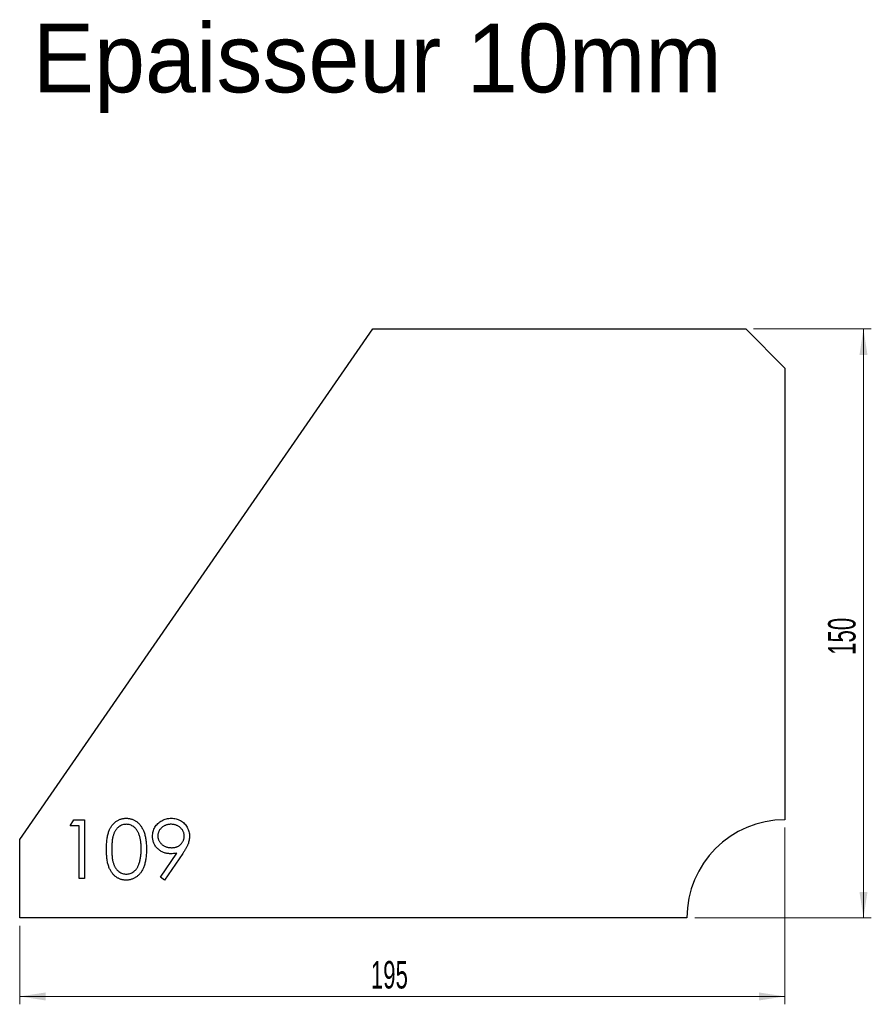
# Model space of a CAD drawing. Header units: millimetres. Extents: x 156 to 373, y 282 to 532.
import ezdxf

# ---------------------------------------------------------------- set-up
doc = ezdxf.new("R2010")
doc.units = ezdxf.units.MM
doc.header["$LTSCALE"] = 2
doc.styles.add('SLDTEXTSTYLE1', font='TXT', dxfattribs={"width": 0.605})
doc.dimstyles.new('SLDDIMSTYLE0', dxfattribs={"dimtxt": 7, "dimasz": 6.604, "dimexe": 0, "dimexo": 0.0625, "dimgap": 1.75, "dimtad": 1, "dimrnd": 1e-09, "dimzin": 12, "dimdsep": 46, "dimtxsty": 'SLDTEXTSTYLE1', "dimsah": 1, "dimcen": 0.09, "dimadec": 0, "dimazin": 3, "dimtfac": 1, "dimtofl": 0, "dimtmove": 0, "dimatfit": 3, "dimfxl": 1, "dimfrac": 2, "dimtolj": 1, "dimtzin": 12, "dimarcsym": 0})

# ---------------------------------------------------------------- blocks, each defined once
blk = doc.blocks.new('_D')
at = {"color": 7, "linetype": 'Continuous', "lineweight": 0, "transparency": 16777216}
for p, q in [((350.75, 326.66), (350.75, 281.66)), ((155.75, 301.66), (155.75, 281.66)), ((155.75, 283.66), (350.75, 283.66))]:
    blk.add_line(p, q, dxfattribs=at)
at = {"color": 7, "linetype": 'Continuous', "lineweight": 18, "transparency": 16777216}
for points in [[(155.75, 283.66), (162.36, 282.64), (162.36, 284.67)], [(350.75, 283.66), (344.15, 284.67), (344.15, 282.64)]]:
    blk.add_solid(points, dxfattribs=at)
at = {"color": 7, "linetype": 'Continuous', "lineweight": 18, "transparency": 16777216, "insert": (245.23, 292.68), "char_height": 7, "attachment_point": 1, "style": 'SLDTEXTSTYLE1'}
blk.add_mtext('195', dxfattribs=at)
blk = doc.blocks.new('_D_1')
at = {"color": 7, "linetype": 'Continuous', "lineweight": 0, "transparency": 16777216}
for p, q in [((342.75, 453.66), (372.75, 453.66)), ((370.75, 303.66), (370.75, 453.66)), ((327.75, 303.66), (372.75, 303.66))]:
    blk.add_line(p, q, dxfattribs=at)
at = {"color": 7, "linetype": 'Continuous', "lineweight": 18, "transparency": 16777216}
for points in [[(370.75, 453.66), (369.74, 447.05), (371.77, 447.05)], [(370.75, 303.66), (371.77, 310.26), (369.74, 310.26)]]:
    blk.add_solid(points, dxfattribs=at)
at = {"color": 7, "linetype": 'Continuous', "lineweight": 18, "transparency": 16777216, "insert": (361.73, 370.64), "char_height": 7, "attachment_point": 1, "rotation": 90, "style": 'SLDTEXTSTYLE1'}
blk.add_mtext('150', dxfattribs=at)

msp = doc.modelspace()

# ---------------------------------------------------------------- linework, layer by layer
at = {"color": 7, "linetype": 'Continuous', "lineweight": 25}
for p, q in [((155.752, 323.656), (245.752, 453.656)), ((245.752, 453.656), (340.752, 453.656)), ((340.752, 453.656), (350.752, 443.656)), ((350.752, 443.656), (350.752, 328.656)), ((155.752, 303.656), (155.752, 323.656)), ((325.752, 303.656), (155.752, 303.656))]:
    msp.add_line(p, q, dxfattribs=at)
at = {"color": 1, "linetype": 'Continuous', "lineweight": 25}
for p, q in [((168.637, 327.117), (169.517, 328.656)), ((169.517, 328.656), (172.291, 328.656)), ((172.291, 328.656), (172.291, 313.656)), ((170.944, 327.117), (168.637, 327.117)), ((170.944, 313.656), (170.944, 327.117)), ((191.599, 314.02), (195.77, 320.116)), ((197.294, 320.026), (192.675, 313.271)), ((172.291, 313.656), (170.944, 313.656)), ((192.675, 313.271), (191.599, 314.02))]:
    msp.add_line(p, q, dxfattribs=at)
at = {"color": 7, "linetype": 'Continuous', "lineweight": 25}
msp.add_arc((350.752, 303.656), 25, 90, 180, dxfattribs=at)
at = {"color": 1, "linetype": 'Continuous', "lineweight": 25}
for points, knots in [([(177.867, 321.15), (177.869, 321.39), (177.872, 321.857), (177.902, 322.538), (177.952, 323.176), (178.022, 323.773), (178.106, 324.327), (178.218, 324.838), (178.346, 325.308), (178.494, 325.738), (178.661, 326.135), (178.843, 326.506), (179.047, 326.849), (179.261, 327.171), (179.494, 327.466), (179.74, 327.739), (180.007, 327.983), (180.288, 328.205), (180.583, 328.4), (180.886, 328.572), (181.198, 328.718), (181.52, 328.833), (181.848, 328.929), (182.185, 328.994), (182.531, 329.035), (182.764, 329.039), (182.883, 329.041)], [0, 0, 0, 0, 0.0685946, 0.133246, 0.1943126, 0.2512792, 0.3045134, 0.3542349, 0.4004806, 0.4434108, 0.4840149, 0.5232523, 0.5610424, 0.5979002, 0.6335185, 0.6683144, 0.7024957, 0.7366854, 0.7702932, 0.8034373, 0.835913, 0.8684602, 0.9008465, 0.9334665, 0.9662576, 1, 1, 1, 1]), ([(182.883, 329.041), (183.002, 329.038), (183.239, 329.034), (183.59, 328.994), (183.932, 328.928), (184.266, 328.834), (184.592, 328.718), (184.909, 328.571), (185.218, 328.401), (185.515, 328.202), (185.803, 327.979), (186.075, 327.727), (186.331, 327.449), (186.574, 327.147), (186.797, 326.815), (187.009, 326.461), (187.2, 326.076), (187.383, 325.668), (187.541, 325.226), (187.683, 324.751), (187.799, 324.239), (187.895, 323.691), (187.969, 323.106), (188.023, 322.486), (188.052, 321.829), (188.057, 321.38), (188.06, 321.15)], [0, 0, 0, 0, 0.0337881, 0.0671939, 0.0998624, 0.1325666, 0.1651512, 0.1979132, 0.231319, 0.2650833, 0.2992553, 0.3343986, 0.3699428, 0.4062836, 0.4440638, 0.4829977, 0.5233544, 0.5655366, 0.6096129, 0.6563908, 0.7058855, 0.7583245, 0.8138318, 0.8727946, 0.9347222, 1, 1, 1, 1]), ([(189.598, 324.446), (189.606, 324.656), (189.62, 325.068), (189.738, 325.67), (189.931, 326.239), (190.2, 326.774), (190.539, 327.267), (190.947, 327.711), (191.42, 328.1), (191.949, 328.434), (192.521, 328.703), (193.119, 328.901), (193.74, 329.017), (194.161, 329.033), (194.373, 329.041)], [0, 0, 0, 0, 0.0852491, 0.1673266, 0.2481753, 0.3288291, 0.4099081, 0.4905845, 0.5729935, 0.6582649, 0.7442216, 0.8290604, 0.9139383, 1, 1, 1, 1]), ([(194.373, 329.041), (194.581, 329.033), (194.991, 329.017), (195.595, 328.904), (196.173, 328.712), (196.723, 328.448), (197.232, 328.117), (197.69, 327.722), (198.085, 327.263), (198.419, 326.752), (198.687, 326.203), (198.88, 325.629), (198.999, 325.036), (199.014, 324.634), (199.021, 324.431)], [0, 0, 0, 0, 0.0855321, 0.1690034, 0.2519432, 0.335682, 0.4194086, 0.5012649, 0.5837029, 0.6680004, 0.7519187, 0.8345977, 0.9165257, 1, 1, 1, 1]), ([(182.928, 327.502), (182.762, 327.493), (182.43, 327.476), (181.939, 327.353), (181.469, 327.139), (181.095, 326.903), (180.808, 326.679), (180.607, 326.484), (180.417, 326.272), (180.243, 326.038), (180.08, 325.788), (179.93, 325.518), (179.795, 325.227), (179.67, 324.916), (179.561, 324.575), (179.47, 324.199), (179.387, 323.785), (179.328, 323.332), (179.275, 322.842), (179.241, 322.314), (179.215, 321.748), (179.214, 321.357), (179.214, 321.156)], [0, 0, 0, 0, 0.0603866, 0.1208832, 0.1827546, 0.247811, 0.2812991, 0.3150876, 0.3497024, 0.3848566, 0.4209662, 0.4585112, 0.4971747, 0.537602, 0.580503, 0.6274675, 0.6783882, 0.7339832, 0.7937467, 0.8577137, 0.9266979, 1, 1, 1, 1]), ([(186.714, 321.156), (186.711, 321.336), (186.707, 321.689), (186.689, 322.205), (186.644, 322.696), (186.593, 323.163), (186.518, 323.603), (186.438, 324.021), (186.33, 324.411), (186.215, 324.778), (186.083, 325.12), (185.937, 325.438), (185.782, 325.733), (185.613, 326.004), (185.433, 326.253), (185.237, 326.474), (185.033, 326.675), (184.746, 326.904), (184.372, 327.138), (183.905, 327.353), (183.42, 327.476), (183.091, 327.493), (182.928, 327.502)], [0, 0, 0, 0, 0.0656812, 0.1284865, 0.1881751, 0.2451061, 0.2994484, 0.3508229, 0.3999417, 0.4466717, 0.4912545, 0.5333763, 0.5738528, 0.6125263, 0.6495971, 0.685532, 0.7201058, 0.7538377, 0.8189254, 0.8804935, 0.9403113, 1, 1, 1, 1]), ([(194.304, 327.502), (194.19, 327.499), (193.965, 327.492), (193.635, 327.454), (193.318, 327.384), (193.014, 327.288), (192.721, 327.164), (192.441, 327.014), (192.175, 326.835), (191.925, 326.632), (191.694, 326.413), (191.496, 326.174), (191.326, 325.927), (191.185, 325.668), (191.078, 325.398), (190.998, 325.116), (190.953, 324.822), (190.947, 324.623), (190.944, 324.521)], [0, 0, 0, 0, 0.0687118, 0.1348121, 0.1995376, 0.2633349, 0.3267475, 0.3903285, 0.4541258, 0.5192033, 0.5835101, 0.6454972, 0.7052898, 0.7634876, 0.8218564, 0.8800043, 0.9391077, 1, 1, 1, 1]), ([(197.675, 324.521), (197.672, 324.623), (197.667, 324.822), (197.621, 325.116), (197.541, 325.398), (197.434, 325.668), (197.293, 325.926), (197.124, 326.175), (196.923, 326.412), (196.691, 326.632), (196.442, 326.835), (196.176, 327.014), (195.896, 327.164), (195.603, 327.288), (195.297, 327.384), (194.979, 327.454), (194.645, 327.492), (194.419, 327.499), (194.304, 327.502)], [0, 0, 0, 0, 0.0607601, 0.1197352, 0.1777569, 0.235999, 0.2940704, 0.3537332, 0.4159726, 0.4801398, 0.5450761, 0.6087349, 0.6721779, 0.7354528, 0.7991116, 0.8642837, 0.9308371, 1, 1, 1, 1]), ([(194.193, 320.002), (194.035, 320.006), (193.726, 320.014), (193.272, 320.077), (192.835, 320.173), (192.417, 320.318), (192.017, 320.497), (191.635, 320.719), (191.271, 320.981), (190.931, 321.28), (190.621, 321.608), (190.345, 321.956), (190.115, 322.327), (189.925, 322.714), (189.78, 323.122), (189.675, 323.546), (189.61, 323.99), (189.602, 324.293), (189.598, 324.446)], [0, 0, 0, 0, 0.0662949, 0.1301311, 0.1928622, 0.25436, 0.3159098, 0.3773381, 0.4402053, 0.5041751, 0.5680336, 0.6302277, 0.6908615, 0.7514218, 0.8114657, 0.8727505, 0.9353907, 1, 1, 1, 1]), ([(190.944, 324.521), (190.947, 324.42), (190.952, 324.22), (191.002, 323.926), (191.084, 323.645), (191.195, 323.373), (191.341, 323.113), (191.519, 322.866), (191.729, 322.63), (191.967, 322.408), (192.227, 322.204), (192.504, 322.026), (192.795, 321.876), (193.099, 321.755), (193.416, 321.658), (193.746, 321.589), (194.091, 321.551), (194.324, 321.544), (194.442, 321.541)], [0, 0, 0, 0, 0.05953959, 0.11742296, 0.17444044, 0.23173389, 0.28972198, 0.3492004, 0.41051553, 0.47508028, 0.54009448, 0.6044441, 0.66869667, 0.7321102, 0.79673935, 0.86290573, 0.93046164, 1, 1, 1, 1]), ([(194.442, 321.541), (194.561, 321.544), (194.794, 321.55), (195.134, 321.589), (195.455, 321.657), (195.758, 321.755), (196.045, 321.874), (196.313, 322.025), (196.562, 322.205), (196.792, 322.407), (196.997, 322.632), (197.179, 322.867), (197.334, 323.114), (197.457, 323.376), (197.557, 323.645), (197.627, 323.927), (197.665, 324.221), (197.672, 324.42), (197.675, 324.521)], [0, 0, 0, 0, 0.072713, 0.1415475, 0.2083625, 0.2724616, 0.33539, 0.3977113, 0.4593834, 0.5220982, 0.5843148, 0.6443919, 0.703345, 0.7615089, 0.8200305, 0.878517, 0.9382645, 1, 1, 1, 1]), ([(199.021, 324.431), (199.016, 324.274), (199.006, 323.954), (198.934, 323.469), (198.813, 322.974), (198.674, 322.555), (198.541, 322.21), (198.415, 321.936), (198.276, 321.649), (198.113, 321.35), (197.939, 321.036), (197.741, 320.71), (197.526, 320.371), (197.372, 320.143), (197.294, 320.026)], [0, 0, 0, 0, 0.09832, 0.1994175, 0.3056026, 0.4161624, 0.4745824, 0.5370065, 0.6038574, 0.6740896, 0.749417, 0.8282535, 0.9120542, 1, 1, 1, 1]), ([(182.883, 313.271), (182.764, 313.273), (182.531, 313.277), (182.185, 313.318), (181.85, 313.384), (181.523, 313.475), (181.203, 313.588), (180.894, 313.734), (180.592, 313.903), (180.3, 314.095), (180.021, 314.315), (179.755, 314.558), (179.508, 314.831), (179.278, 315.128), (179.06, 315.448), (178.859, 315.795), (178.673, 316.167), (178.503, 316.567), (178.352, 317.001), (178.219, 317.473), (178.114, 317.988), (178.024, 318.541), (177.952, 319.135), (177.902, 319.771), (177.872, 320.448), (177.869, 320.912), (177.867, 321.15)], [0, 0, 0, 0, 0.0337871, 0.0666217, 0.0992849, 0.1313612, 0.1635852, 0.1961039, 0.2289023, 0.2621581, 0.2959912, 0.3302178, 0.3650598, 0.4009507, 0.4376204, 0.4757075, 0.5153807, 0.5564135, 0.5997648, 0.6464242, 0.6964314, 0.7497815, 0.8065733, 0.8674355, 0.9318868, 1, 1, 1, 1]), ([(179.214, 321.156), (179.214, 320.956), (179.215, 320.567), (179.241, 320.002), (179.276, 319.475), (179.322, 318.985), (179.39, 318.534), (179.466, 318.12), (179.558, 317.743), (179.667, 317.402), (179.792, 317.091), (179.928, 316.801), (180.074, 316.529), (180.237, 316.279), (180.415, 316.047), (180.603, 315.832), (180.809, 315.64), (181.094, 315.41), (181.471, 315.172), (181.945, 314.965), (182.432, 314.835), (182.763, 314.818), (182.928, 314.81)], [0, 0, 0, 0, 0.0729511, 0.1415837, 0.2059265, 0.2653014, 0.3205972, 0.3718165, 0.4187898, 0.4616987, 0.5021336, 0.5408043, 0.5781805, 0.6142969, 0.6496782, 0.6842995, 0.718359, 0.7520809, 0.8176524, 0.8797221, 0.9399656, 1, 1, 1, 1]), ([(188.06, 321.15), (188.057, 320.921), (188.052, 320.474), (188.023, 319.82), (187.968, 319.203), (187.898, 318.621), (187.802, 318.076), (187.684, 317.567), (187.552, 317.092), (187.39, 316.654), (187.213, 316.247), (187.02, 315.867), (186.813, 315.51), (186.588, 315.18), (186.347, 314.874), (186.087, 314.598), (185.814, 314.344), (185.525, 314.119), (185.224, 313.921), (184.915, 313.745), (184.595, 313.602), (184.269, 313.48), (183.934, 313.386), (183.591, 313.322), (183.239, 313.277), (183.002, 313.273), (182.883, 313.271)], [0, 0, 0, 0, 0.06506329, 0.12677317, 0.18551576, 0.24076468, 0.2929798, 0.34225037, 0.38891929, 0.43277566, 0.47462843, 0.51477469, 0.55360589, 0.59142641, 0.62802812, 0.66380363, 0.69898434, 0.73359149, 0.76762847, 0.80120835, 0.83426384, 0.86698069, 0.89971974, 0.93270191, 0.96617588, 1, 1, 1, 1]), ([(186.146, 317.385), (186.191, 317.519), (186.283, 317.791), (186.401, 318.212), (186.494, 318.654), (186.578, 319.115), (186.635, 319.597), (186.681, 320.099), (186.709, 320.621), (186.712, 320.976), (186.714, 321.156)], [0, 0, 0, 0, 0.11058834, 0.22454175, 0.34250349, 0.4643241, 0.59075603, 0.72222748, 0.85884284, 1, 1, 1, 1]), ([(195.77, 320.116), (195.504, 320.084), (194.98, 320.02), (194.452, 320.008), (194.193, 320.002)], [0, 0, 0, 0, 0.5078576, 1, 1, 1, 1]), ([(182.928, 314.81), (183.094, 314.817), (183.426, 314.83), (183.91, 314.962), (184.381, 315.161), (184.75, 315.397), (185.031, 315.621), (185.232, 315.812), (185.416, 316.027), (185.591, 316.258), (185.752, 316.51), (185.898, 316.782), (186.031, 317.076), (186.107, 317.28), (186.146, 317.385)], [0, 0, 0, 0, 0.1128134, 0.2253939, 0.3395948, 0.4596754, 0.5217352, 0.5839258, 0.6481741, 0.713881, 0.7810045, 0.8514509, 0.9240507, 1, 1, 1, 1])]:
    msp.add_open_spline(points, degree=3, knots=knots, dxfattribs=at)

# ---------------------------------------------------------------- texts
at = {"insert": (159.077, 531.397), "char_height": 17.5, "attachment_point": 1}
msp.add_mtext_dynamic_manual_height_columns('Epaisseur 10mm', width=326.11141, gutter_width=87.5, heights=[0], dxfattribs=at)

# ---------------------------------------------------------------- dimensions: what is measured, and where the dimension line sits
at = {"color": 7, "linetype": 'Continuous', "lineweight": 18}
dim = msp.add_linear_dim(base=(370.752, 453.656), p1=(325.752, 303.656), p2=(340.752, 453.656), angle=90, dimstyle='SLDDIMSTYLE0', dxfattribs=at)
dim.commit()
dim.dimension.update_dxf_attribs({"geometry": '_D_1', "text_midpoint": (370.752, 378.656), "dimtype": 160})
dim = msp.add_linear_dim(base=(350.752, 283.656), p1=(155.752, 303.656), p2=(350.752, 328.656), dimstyle='SLDDIMSTYLE0', dxfattribs=at)
dim.commit()
dim.dimension.update_dxf_attribs({"geometry": '_D', "text_midpoint": (253.252, 283.656), "dimtype": 160})

doc.saveas('drawing.dxf')
